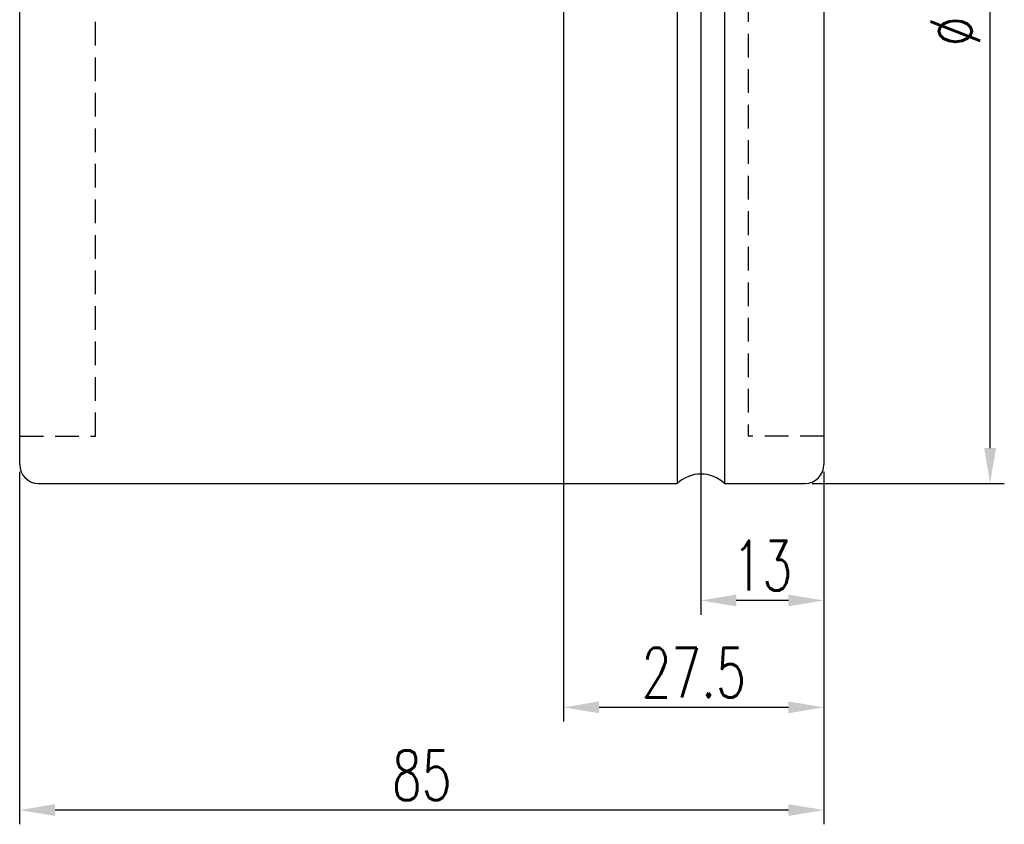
# Model space of a CAD drawing. Extents: x 64 to 344, y 92 to 268.
# Tile 2 of 7: x 237 to 341, y 92 to 177. Entities that reach past the tile are written whole.
import ezdxf

# ---------------------------------------------------------------- set-up
doc = ezdxf.new("R2010")
doc.units = 0
doc.header["$MEASUREMENT"] = 0
doc.linetypes.add('HIDDEN', pattern=[0.375, 0.25, -0.125])
for name, color, linetype in [('DIM', 4, 'CONTINUOUS'), ('HID', 2, 'HIDDEN'), ('OUT', 3, 'CONTINUOUS')]:
    doc.layers.add(name, color=color, linetype=linetype)
doc.styles.add('CHN', font='SIMPLEX.shx', dxfattribs={"width": 0.7, "bigfont": 'CHINESET.shx'})
doc.dimstyles.get("Standard").update_dxf_attribs({"dimscale": 0, "dimtxt": 4, "dimasz": 3, "dimexe": 1, "dimexo": 0.5, "dimgap": 1, "dimtad": 1, "dimdsep": 46, "dimtxsty": 'CHN', "dimcen": 0.09, "dimclrd": 256, "dimclre": 256, "dimclrt": 256, "dimadec": 0, "dimazin": 0, "dimtp": 1, "dimtm": 1, "dimtfac": 0.6, "dimtix": 1, "dimtmove": 2, "dimatfit": 3, "dimfxl": 0, "dimtvp": 0.85, "dimtolj": 1, "dimarcsym": 0})

# ---------------------------------------------------------------- blocks, each defined once
blk = doc.blocks.new('*D0')
at = {"layer": 'DIM', "color": 0, "lineweight": -2, "transparency": 16777216}
for p, q in [((320.75, 233.04), (341.07, 233.04)), ((339.57, 131.79), (339.57, 229.29)), ((320.75, 128.04), (341.07, 128.04))]:
    blk.add_line(p, q, dxfattribs=at)
at = {"layer": 'DIM', "color": 0, "transparency": 16777216}
for points in [[(338.95, 229.29), (340.2, 229.29), (339.57, 233.04)], [(338.95, 131.79), (340.2, 131.79), (339.57, 128.04)]]:
    blk.add_solid(points, dxfattribs=at)
at = {"layer": 'DIM', "color": 0, "transparency": 16777216, "insert": (335.9, 180.54), "char_height": 5.25, "attachment_point": 5, "rotation": 90, "style": 'CHN'}
blk.add_mtext('\\A1;%%c105', dxfattribs=at)
blk = doc.blocks.new('*D1')
at = {"layer": 'DIM', "color": 0, "lineweight": -2, "transparency": 16777216}
for p, q in [((309, 179.79), (309, 114.19)), ((322, 129.29), (322, 114.19)), ((318.25, 115.69), (312.75, 115.69))]:
    blk.add_line(p, q, dxfattribs=at)
at = {"layer": 'DIM', "color": 0, "transparency": 16777216}
for points in [[(312.75, 116.32), (312.75, 115.07), (309, 115.69)], [(318.25, 116.32), (318.25, 115.07), (322, 115.69)]]:
    blk.add_solid(points, dxfattribs=at)
at = {"layer": 'DIM', "color": 0, "transparency": 16777216, "insert": (315.5, 119.37), "char_height": 5.25, "attachment_point": 5, "style": 'CHN'}
blk.add_mtext('\\A1;13', dxfattribs=at)
blk = doc.blocks.new('*D2')
at = {"layer": 'DIM', "color": 0, "lineweight": -2, "transparency": 16777216}
for p, q in [((294.5, 216.75), (294.5, 102.9)), ((322, 129.29), (322, 102.9)), ((318.25, 104.4), (298.25, 104.4))]:
    blk.add_line(p, q, dxfattribs=at)
at = {"layer": 'DIM', "color": 0, "transparency": 16777216}
for points in [[(298.25, 105.03), (298.25, 103.78), (294.5, 104.4)], [(318.25, 105.03), (318.25, 103.78), (322, 104.4)]]:
    blk.add_solid(points, dxfattribs=at)
at = {"layer": 'DIM', "color": 0, "transparency": 16777216, "insert": (308.25, 108.08), "char_height": 5.25, "attachment_point": 5, "style": 'CHN'}
blk.add_mtext('\\A1;27.5', dxfattribs=at)
blk = doc.blocks.new('*D3')
at = {"layer": 'DIM', "color": 0, "lineweight": -2, "transparency": 16777216}
for p, q in [((237, 129.29), (237, 92.05)), ((322, 129.29), (322, 92.05)), ((318.25, 93.55), (240.75, 93.55))]:
    blk.add_line(p, q, dxfattribs=at)
at = {"layer": 'DIM', "color": 0, "transparency": 16777216}
for points in [[(240.75, 94.18), (240.75, 92.93), (237, 93.55)], [(318.25, 94.18), (318.25, 92.93), (322, 93.55)]]:
    blk.add_solid(points, dxfattribs=at)
at = {"layer": 'DIM', "color": 0, "transparency": 16777216, "insert": (279.5, 97.23), "char_height": 5.25, "attachment_point": 5, "style": 'CHN'}
blk.add_mtext('\\A1;85', dxfattribs=at)

msp = doc.modelspace()

# ---------------------------------------------------------------- linework, layer by layer
at = {"layer": 'HID', "color": 0, "ltscale": 10}
for p, q in [((245.004, 133.044), (245.004, 228.044)), ((314.004, 228.044), (314.004, 133.044)), ((237.004, 133.044), (245.004, 133.044)), ((322.004, 133.044), (314.004, 133.044))]:
    msp.add_line(p, q, dxfattribs=at)
at = {"layer": 'OUT', "color": 0, "ltscale": 10}
for p, q in [((306.504, 233.044), (306.504, 128.044)), ((311.504, 233.044), (311.504, 128.044)), ((237.004, 130.044), (237.004, 231.044)), ((322.004, 231.044), (322.004, 130.044)), ((239.004, 128.044), (306.504, 128.044)), ((311.504, 128.044), (320.004, 128.044))]:
    msp.add_line(p, q, dxfattribs=at)
for centre, start, end in [((239.004, 130.044), 180, 270), ((320.004, 130.044), 270, 0)]:
    msp.add_arc(centre, 2, start, end, dxfattribs=at)
at = {"layer": 'OUT', "color": 0}
msp.add_arc((309.004, 125.419), 3.625, 46.39718, 133.60282, dxfattribs=at)

# ---------------------------------------------------------------- dimensions: what is measured, and where the dimension line sits
at = {"layer": 'DIM', "color": 0}
dim = msp.add_linear_dim(base=(339.574, 233.044), p1=(320.004, 128.044), p2=(320.004, 233.044), angle=90, text='%%c<>', dimstyle='Standard', override={"dimscale": 1.5, "dimtxt": 3.5, "dimasz": 2.5, "dimgap": 0.7, "dimclrd": 0, "dimclre": 0, "dimclrt": 0, "dimtmove": 1}, dxfattribs=at)
dim.commit()
dim.dimension.update_dxf_attribs({"geometry": '*D0', "text_midpoint": (335.899, 180.544)})
for base, p2, picture, middle in [((294.504, 104.403), (294.504, 217.502), '*D2', (308.254, 108.078)), ((309.004, 115.691), (309.004, 180.544), '*D1', (315.504, 119.366)), ((237.004, 93.553), (237.004, 130.044), '*D3', (279.504, 97.228))]:
    dim = msp.add_linear_dim(base=base, p1=(322.004, 130.044), p2=p2, dimstyle='Standard', override={"dimscale": 1.5, "dimtxt": 3.5, "dimasz": 2.5, "dimgap": 0.7, "dimclrd": 0, "dimclre": 0, "dimclrt": 0, "dimtmove": 1}, dxfattribs=at)
    dim.commit()
    dim.dimension.update_dxf_attribs({"geometry": picture, "text_midpoint": middle})

doc.saveas('drawing.dxf')
